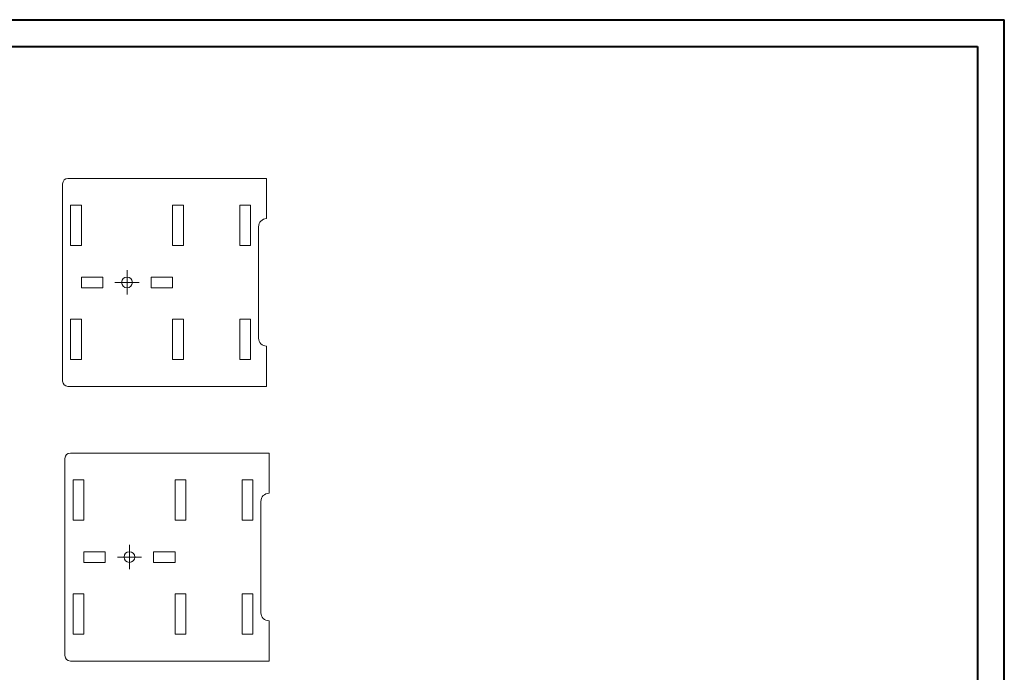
# Model space of a CAD drawing. Header units: millimetres. Extents: x 0 to 594, y 0 to 420.
# Tile 3 of 3: x 227 to 594, y 177 to 420. Entities that reach past the tile are written whole.
import ezdxf

# ---------------------------------------------------------------- set-up
doc = ezdxf.new("R2010")
doc.units = ezdxf.units.MM

# ---------------------------------------------------------------- blocks, each defined once
blk = doc.blocks.new('SW_CENTERMARKSYMBOL_16')
at = {"color": 0, "linetype": 'Continuous', "lineweight": 0}
for p, q in [((0, 2.5), (0, 4.5)), ((-2.5, 0), (-4.5, 0)), ((0, 0), (-2.5, 0)), ((0, 0), (0, 2.5)), ((0, 0), (0, -2.5)), ((0, 0), (2.5, 0)), ((2.5, 0), (4.5, 0)), ((0, -2.5), (0, -4.5))]:
    blk.add_line(p, q, dxfattribs=at)
blk = doc.blocks.new('SW_CENTERMARKSYMBOL_17')
at = {"color": 0, "linetype": 'Continuous', "lineweight": 0}
for p, q in [((0, 2.5), (0, 4.5)), ((-2.5, 0), (-4.5, 0)), ((0, 0), (-2.5, 0)), ((0, 0), (0, 2.5)), ((0, 0), (0, -2.5)), ((0, 0), (2.5, 0)), ((2.5, 0), (4.5, 0)), ((0, -2.5), (0, -4.5))]:
    blk.add_line(p, q, dxfattribs=at)

msp = doc.modelspace()

# ---------------------------------------------------------------- linework, layer by layer
at = {"color": 7, "linetype": 'Continuous', "lineweight": 40}
for p, q in [((0.08, 420.21), (594.08, 420.21)), ((594.08, 0.21), (594.08, 420.21)), ((25.08, 410.21), (584.08, 410.21)), ((584.08, 410.21), (584.08, 10.21))]:
    msp.add_line(p, q, dxfattribs=at)
at = {"color": 7, "linetype": 'Continuous', "lineweight": 15}
for p, q in [((245.25, 361.08), (319.25, 361.08)), ((319.25, 361.08), (319.25, 346.08)), ((243.25, 285.58), (243.25, 359.08)), ((246.25, 351.08), (250.25, 351.08)), ((246.25, 336.08), (246.25, 351.08)), ((250.25, 351.08), (250.25, 336.08)), ((284.25, 351.08), (288.25, 351.08)), ((284.25, 336.08), (284.25, 351.08)), ((288.25, 351.08), (288.25, 336.08)), ((309.25, 351.08), (313.25, 351.08)), ((309.25, 336.08), (309.25, 351.08)), ((313.25, 351.08), (313.25, 336.08)), ((316.25, 343.08), (316.25, 301.58)), ((250.25, 336.08), (246.25, 336.08)), ((288.25, 336.08), (284.25, 336.08)), ((313.25, 336.08), (309.25, 336.08)), ((250.25, 324.33), (258.25, 324.33)), ((250.25, 320.33), (250.25, 324.33)), ((258.25, 324.33), (258.25, 320.33)), ((276.25, 324.33), (284.25, 324.33)), ((276.25, 320.33), (276.25, 324.33)), ((284.25, 324.33), (284.25, 320.33)), ((258.25, 320.33), (250.25, 320.33)), ((284.25, 320.33), (276.25, 320.33)), ((246.25, 308.58), (250.25, 308.58)), ((246.25, 293.58), (246.25, 308.58)), ((250.25, 308.58), (250.25, 293.58)), ((284.25, 308.58), (288.25, 308.58)), ((284.25, 293.58), (284.25, 308.58)), ((288.25, 308.58), (288.25, 293.58)), ((309.25, 308.58), (313.25, 308.58)), ((309.25, 293.58), (309.25, 308.58)), ((313.25, 308.58), (313.25, 293.58)), ((319.25, 298.58), (319.25, 283.58)), ((250.25, 293.58), (246.25, 293.58)), ((288.25, 293.58), (284.25, 293.58)), ((313.25, 293.58), (309.25, 293.58)), ((319.25, 283.58), (245.25, 283.58)), ((246.15, 258.75), (320.15, 258.75)), ((320.15, 258.75), (320.15, 243.75)), ((244.15, 183.25), (244.15, 256.75)), ((247.15, 248.75), (251.15, 248.75)), ((247.15, 233.75), (247.15, 248.75)), ((251.15, 248.75), (251.15, 233.75)), ((285.15, 248.75), (289.15, 248.75)), ((285.15, 233.75), (285.15, 248.75)), ((289.15, 248.75), (289.15, 233.75)), ((310.15, 248.75), (314.15, 248.75)), ((310.15, 233.75), (310.15, 248.75)), ((314.15, 248.75), (314.15, 233.75)), ((317.15, 240.75), (317.15, 199.25)), ((251.15, 233.75), (247.15, 233.75)), ((289.15, 233.75), (285.15, 233.75)), ((314.15, 233.75), (310.15, 233.75)), ((251.15, 222), (259.15, 222)), ((251.15, 218), (251.15, 222)), ((259.15, 222), (259.15, 218)), ((277.15, 222), (285.15, 222)), ((277.15, 218), (277.15, 222)), ((285.15, 222), (285.15, 218)), ((259.15, 218), (251.15, 218)), ((285.15, 218), (277.15, 218)), ((247.15, 206.25), (251.15, 206.25)), ((247.15, 191.25), (247.15, 206.25)), ((251.15, 206.25), (251.15, 191.25)), ((285.15, 206.25), (289.15, 206.25)), ((285.15, 191.25), (285.15, 206.25)), ((289.15, 206.25), (289.15, 191.25)), ((310.15, 206.25), (314.15, 206.25)), ((310.15, 191.25), (310.15, 206.25)), ((314.15, 206.25), (314.15, 191.25)), ((320.15, 196.25), (320.15, 181.25)), ((251.15, 191.25), (247.15, 191.25)), ((289.15, 191.25), (285.15, 191.25)), ((314.15, 191.25), (310.15, 191.25)), ((320.15, 181.25), (246.15, 181.25))]:
    msp.add_line(p, q, dxfattribs=at)
for centre in [(267.25, 322.33), (268.15, 220)]:
    msp.add_circle(centre, 2, dxfattribs=at)
for centre, radius, start, end in [((245.25, 359.08), 2, 90, 180), ((319.25, 343.08), 3, 90, 180), ((319.25, 301.58), 3, 180, 270), ((245.25, 285.58), 2, 180, 270), ((246.15, 256.75), 2, 90, 180), ((320.15, 240.75), 3, 90, 180), ((320.15, 199.25), 3, 180, 270), ((246.15, 183.25), 2, 180, 270)]:
    msp.add_arc(centre, radius, start, end, dxfattribs=at)

# ---------------------------------------------------------------- block references
at = {"color": 7, "linetype": 'Continuous', "lineweight": 0}
for name, p in [('SW_CENTERMARKSYMBOL_16', (267.25, 322.33)), ('SW_CENTERMARKSYMBOL_17', (268.15, 220))]:
    msp.add_blockref(name, p, dxfattribs=at)

doc.saveas('drawing.dxf')
